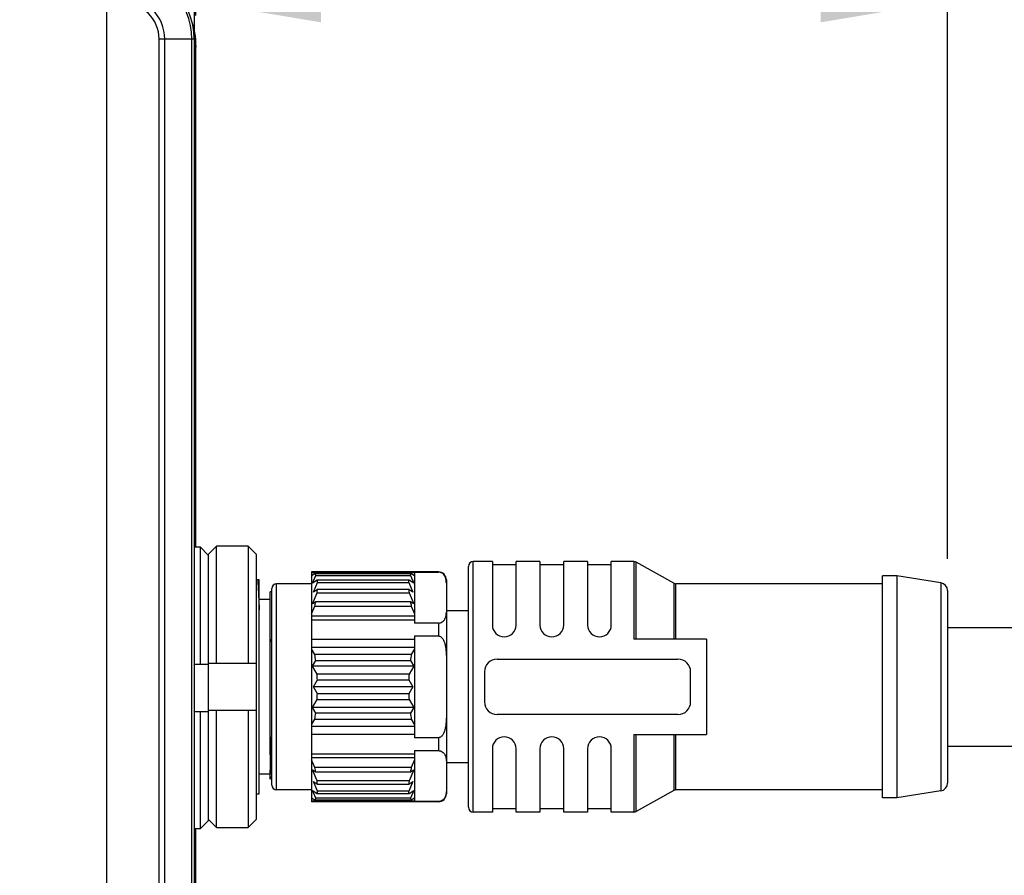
# Model space of a CAD drawing. Header units: millimetres. Extents: x 187 to 347, y -117 to 63.
# Tile 6 of 10: x 310 to 325, y -34 to -20. Entities that reach past the tile are written whole.
import ezdxf

# ---------------------------------------------------------------- set-up
doc = ezdxf.new("R2010")
doc.units = ezdxf.units.MM
doc.header["$LTSCALE"] = 46.255
doc.header["$PDMODE"] = 3
doc.header["$PDSIZE"] = 8
doc.layers.get('0').update_dxf_attribs({"linetype": 'CONTINUOUS'})
doc.layers.get('Defpoints').update_dxf_attribs({"linetype": 'CONTINUOUS'})
doc.layers.add('00_COMPONENTS', color=7, linetype='CONTINUOUS')
doc.layers.add('51__DRAFT_DIMS', color=7, linetype='CONTINUOUS')
doc.styles.get("Standard").update_dxf_attribs({"font": '兰亭黑 GBK.TTF', "height": 2.5})
doc.dimstyles.new('DIMSTYLE_1', dxfattribs={"dimtxt": 3, "dimasz": 2, "dimexe": 2.5, "dimexo": 0.5, "dimgap": 0.75, "dimtad": 1, "dimlfac": 4, "dimdsep": 46, "dimtxsty": 'STANDARD', "dimblk": '_FILLED', "dimblk1": '_FILLED', "dimblk2": '_FILLED', "dimcen": 0.09, "dimclrd": 8, "dimclre": 8, "dimclrt": 256, "dimazin": 2, "dimtp": 0.3, "dimtm": 0.3, "dimtfac": 1, "dimtofl": 0, "dimtmove": 0, "dimatfit": 3, "dimldrblk": '_FILLED', "dimfxl": 1, "dimtolj": 1, "dimarcsym": 0})

# ---------------------------------------------------------------- blocks, each defined once
blk = doc.blocks.new('_FILLED')
at = {"color": 0, "linetype": 'ByBlock'}
blk.add_solid([(0, 0), (-1, 0.1667), (-1, -0.1667)], dxfattribs=at)
blk = doc.blocks.new('*D13')
at = {"layer": '51__DRAFT_DIMS', "color": 8, "lineweight": -2}
for p, q in [((259.945, -37.758), (259.945, -8.249)), ((312.599, -20.273), (312.599, -8.249)), ((310.599, -10.749), (261.945, -10.749))]:
    blk.add_line(p, q, dxfattribs=at)
at = {"layer": 'Defpoints', "color": 0}
for p in [(259.945, -10.749), (312.599, -20.773), (259.945, -38.258)]:
    blk.add_point(p, dxfattribs=at)
at = {"layer": '51__DRAFT_DIMS', "color": 8, "linetype": 'ByBlock', "lineweight": -2, "xscale": 2, "yscale": 2, "zscale": 2, "rotation": 180}
blk.add_blockref('_FILLED', (259.945, -10.749), dxfattribs=at)
at = {"layer": '51__DRAFT_DIMS', "color": 8, "linetype": 'ByBlock', "lineweight": -2, "xscale": 2, "yscale": 2, "zscale": 2}
blk.add_blockref('_FILLED', (312.599, -10.749), dxfattribs=at)
at = {"layer": '51__DRAFT_DIMS', "insert": (286.233, -6.665), "char_height": 2.5, "attachment_point": 2, "line_spacing_factor": 0.9}
blk.add_mtext('\\A1;210.61', dxfattribs=at)
blk = doc.blocks.new('*D18')
at = {"layer": '51__DRAFT_DIMS', "color": 8, "lineweight": -2}
for p, q in [((269.945, -20.523), (269.945, -14.354)), ((311.195, -49.023), (311.195, -14.354)), ((271.945, -16.854), (309.195, -16.854))]:
    blk.add_line(p, q, dxfattribs=at)
at = {"layer": 'Defpoints', "color": 0}
for p in [(311.195, -16.854), (269.945, -21.023), (311.195, -49.523)]:
    blk.add_point(p, dxfattribs=at)
at = {"layer": '51__DRAFT_DIMS', "color": 8, "linetype": 'ByBlock', "lineweight": -2, "xscale": 2, "yscale": 2, "zscale": 2, "rotation": 180}
blk.add_blockref('_FILLED', (269.945, -16.854), dxfattribs=at)
at = {"layer": '51__DRAFT_DIMS', "color": 8, "linetype": 'ByBlock', "lineweight": -2, "xscale": 2, "yscale": 2, "zscale": 2}
blk.add_blockref('_FILLED', (311.195, -16.854), dxfattribs=at)
at = {"layer": '51__DRAFT_DIMS', "insert": (290.591, -12.77), "char_height": 2.5, "attachment_point": 2, "line_spacing_factor": 0.9}
blk.add_mtext('\\A1;165', dxfattribs=at)
blk = doc.blocks.new('*D21')
at = {"layer": '51__DRAFT_DIMS', "color": 8, "lineweight": -2}
for p, q in [((324.445, -28.842), (324.445, -17.547)), ((312.57, -19.797), (312.57, -22.547)), ((314.57, -20.047), (322.445, -20.047)), ((324.445, -20.047), (335.754, -20.047))]:
    blk.add_line(p, q, dxfattribs=at)
at = {"layer": 'Defpoints', "color": 0}
for p in [(312.57, -19.297), (324.445, -20.047), (324.445, -29.342)]:
    blk.add_point(p, dxfattribs=at)
at = {"layer": '51__DRAFT_DIMS', "color": 8, "linetype": 'ByBlock', "lineweight": -2, "xscale": 2, "yscale": 2, "zscale": 2, "rotation": 180}
blk.add_blockref('_FILLED', (312.57, -20.047), dxfattribs=at)
at = {"layer": '51__DRAFT_DIMS', "color": 8, "linetype": 'ByBlock', "lineweight": -2, "xscale": 2, "yscale": 2, "zscale": 2}
blk.add_blockref('_FILLED', (324.445, -20.047), dxfattribs=at)
at = {"layer": '51__DRAFT_DIMS', "insert": (328.067, -15.963), "char_height": 2.5, "attachment_point": 1, "line_spacing_factor": 0.9}
blk.add_mtext('\\A1;47.5', dxfattribs=at)

msp = doc.modelspace()

# ---------------------------------------------------------------- linework, layer by layer
at = {"layer": '00_COMPONENTS'}
for p, q in [((312.0187, -48.1475), (312.0187, -20.6475)), ((312.5704, -20.6475), (312.0187, -20.6475)), ((312.107, -48.1475), (312.107, -20.6475)), ((312.5338, -48.1475), (312.5338, -20.6475)), ((312.5704, -20.6475), (312.5704, -49.7725)), ((312.5704, -20.7721), (312.599, -20.7436)), ((312.599, -20.7435), (312.599, -20.7436)), ((312.599, -20.7436), (312.599, -20.7725)), ((312.599, -28.6572), (312.599, -20.7725)), ((312.5991, -20.7725), (312.599, -20.7725)), ((312.6704, -28.6572), (312.5704, -28.6572)), ((312.6704, -30.5007), (312.6704, -28.6572)), ((312.6704, -28.6572), (312.7876, -28.7761)), ((312.9204, -28.6415), (312.7954, -28.7684)), ((312.9204, -30.485), (312.9204, -28.6415)), ((313.4204, -28.6415), (312.9204, -28.6415)), ((313.4204, -28.6415), (313.4204, -30.485)), ((313.5454, -28.7684), (313.4204, -28.6415)), ((312.7876, -28.7761), (312.7954, -28.7841)), ((312.7876, -28.7761), (312.7954, -28.7841)), ((312.7954, -30.485), (312.7954, -28.7684)), ((313.5454, -28.7684), (313.5454, -32.9517)), ((316.8954, -32.76), (316.8954, -28.96)), ((316.9704, -32.835), (316.9704, -28.885)), ((317.2704, -28.885), (316.9704, -28.885)), ((317.2704, -28.885), (317.2704, -29.885)), ((317.6454, -28.935), (317.2704, -28.935)), ((317.6454, -29.885), (317.6454, -28.885)), ((318.0204, -28.885), (317.6454, -28.885)), ((318.0204, -28.885), (318.0204, -29.885)), ((318.3954, -28.935), (318.0204, -28.935)), ((318.3954, -29.885), (318.3954, -28.885)), ((318.7704, -28.885), (318.3954, -28.885)), ((318.7704, -28.885), (318.7704, -29.885)), ((319.1454, -28.935), (318.7704, -28.935)), ((319.1454, -29.885), (319.1454, -28.885)), ((319.5009, -28.885), (319.1454, -28.885)), ((319.5009, -28.885), (319.5009, -30.11)), ((319.5375, -30.11), (319.5375, -28.8946)), ((320.1284, -29.2254), (319.5375, -28.8946)), ((313.5954, -29.1725), (313.5454, -29.1725)), ((313.5954, -32.5475), (313.5954, -29.1725)), ((314.4204, -29.0475), (314.4204, -32.6725)), ((316.4204, -29.0475), (314.4204, -29.0475)), ((314.4204, -29.056), (316.0454, -29.056)), ((314.4727, -29.0764), (314.4204, -29.1095)), ((314.4347, -29.2254), (314.4868, -29.1022)), ((315.9932, -29.0764), (314.4727, -29.0764)), ((314.4868, -29.1022), (315.9791, -29.1022)), ((315.9791, -29.1022), (316.0311, -29.2254)), ((316.0454, -29.1095), (315.9932, -29.0764)), ((316.0454, -29.0513), (316.0454, -29.8541)), ((316.0454, -29.0513), (316.4204, -29.0513)), ((316.4204, -29.0475), (316.4204, -29.0513)), ((316.5454, -29.1725), (316.5454, -32.4948)), ((323.4204, -32.61), (323.4204, -29.11)), ((323.6454, -29.11), (323.4204, -29.11)), ((323.6454, -29.11), (323.6454, -32.61)), ((324.3397, -29.2185), (323.6454, -29.11)), ((313.7954, -32.41), (313.7954, -29.31)), ((313.8704, -32.485), (313.8704, -29.235)), ((314.4204, -29.235), (313.8704, -29.235)), ((314.5081, -29.179), (314.4347, -29.2254)), ((314.4492, -29.3663), (314.5124, -29.2168)), ((314.5124, -29.3262), (314.4492, -29.3663)), ((315.9578, -29.179), (314.5081, -29.179)), ((314.5124, -29.2168), (315.9535, -29.2168)), ((315.9535, -29.3262), (314.5124, -29.3262)), ((315.9535, -29.2168), (316.0167, -29.3663)), ((316.0167, -29.3663), (315.9535, -29.3262)), ((316.0311, -29.2254), (315.9578, -29.179)), ((320.1284, -29.2254), (320.1284, -30.11)), ((320.165, -30.11), (320.165, -29.235)), ((323.4204, -29.235), (320.165, -29.235)), ((324.3397, -29.2185), (324.3397, -32.5015)), ((313.7704, -29.485), (313.5954, -29.485)), ((313.7704, -31.6443), (313.7704, -29.36)), ((313.7954, -29.36), (313.7704, -29.36)), ((314.4347, -29.5504), (314.5081, -29.3769)), ((314.5081, -29.3769), (315.9578, -29.3769)), ((314.5098, -29.3596), (314.5097, -29.3603)), ((315.9578, -29.3769), (316.0311, -29.5504)), ((324.4454, -29.342), (324.4454, -32.378)), ((314.4204, -29.7093), (314.4727, -29.5857)), ((314.4868, -29.5174), (314.4347, -29.5504)), ((314.4727, -29.5857), (315.9932, -29.5857)), ((315.9791, -29.5174), (314.4868, -29.5174)), ((316.0311, -29.5504), (315.9791, -29.5174)), ((315.9932, -29.5857), (316.0454, -29.7093)), ((316.0454, -29.7435), (314.4204, -29.7435)), ((316.8954, -29.66), (316.5454, -29.66)), ((316.0454, -29.8061), (314.4204, -29.8061)), ((316.4204, -29.8541), (316.0454, -29.8541)), ((316.4204, -29.8541), (316.4204, -30.0572)), ((324.4454, -29.9225), (328.1954, -29.9225)), ((316.0454, -30.0572), (316.0454, -31.6628)), ((316.0454, -30.0572), (316.4204, -30.0572)), ((313.7954, -30.1192), (313.7704, -30.1192)), ((313.7704, -30.1431), (313.7954, -30.1214)), ((314.4204, -30.1099), (316.0454, -30.1099)), ((314.4204, -30.2352), (316.0454, -30.2352)), ((314.4727, -30.3507), (314.4204, -30.2602)), ((316.0454, -30.2602), (315.9932, -30.3507)), ((320.6454, -30.11), (319.5009, -30.11)), ((320.6454, -30.11), (320.6454, -31.61)), ((315.9932, -30.3507), (314.4727, -30.3507)), ((312.5704, -30.5007), (312.7954, -30.5007)), ((312.7954, -30.5007), (312.7954, -30.485)), ((312.7954, -30.485), (313.5454, -30.485)), ((312.7954, -31.2507), (312.7954, -30.5007)), ((314.4347, -30.535), (314.4868, -30.4448)), ((314.5081, -30.662), (314.4347, -30.535)), ((316.0311, -30.535), (314.4347, -30.535)), ((314.4868, -30.4448), (315.9791, -30.4448)), ((316.0311, -30.535), (315.9578, -30.662)), ((315.9791, -30.4448), (316.0311, -30.535)), ((317.3454, -30.4225), (320.1954, -30.4225)), ((315.9578, -30.662), (314.5081, -30.662)), ((317.1454, -30.6225), (317.1454, -31.0975)), ((320.3954, -31.0975), (320.3954, -30.6225)), ((314.4492, -30.86), (314.5124, -30.7506)), ((314.5124, -30.9695), (314.4492, -30.86)), ((316.0167, -30.86), (314.4492, -30.86)), ((314.5124, -30.7506), (315.9535, -30.7506)), ((315.9535, -30.7506), (316.0167, -30.86)), ((316.0167, -30.86), (315.9535, -30.9695)), ((315.9535, -30.9695), (314.5124, -30.9695)), ((314.4347, -31.185), (314.5081, -31.058)), ((314.4868, -31.2752), (314.4347, -31.185)), ((316.0311, -31.185), (314.4347, -31.185)), ((314.5081, -31.058), (315.9578, -31.058)), ((315.9578, -31.058), (316.0311, -31.185)), ((316.0311, -31.185), (315.9791, -31.2752)), ((312.5704, -31.2507), (312.7954, -31.2507)), ((312.6704, -33.0943), (312.6704, -31.2507)), ((313.5454, -31.235), (312.7954, -31.235)), ((312.7954, -32.9674), (312.7954, -31.2507)), ((312.9204, -33.0785), (312.9204, -31.235)), ((313.4204, -31.235), (313.4204, -33.0785)), ((315.9791, -31.2752), (314.4868, -31.2752)), ((320.1954, -31.2975), (317.3454, -31.2975)), ((314.4204, -31.4598), (314.4727, -31.3693)), ((316.0454, -31.4848), (314.4204, -31.4848)), ((314.4727, -31.3693), (315.9932, -31.3693)), ((315.9932, -31.3693), (316.0454, -31.4598)), ((313.7704, -31.6484), (313.7704, -31.6443)), ((313.7704, -31.6484), (313.7704, -32.235)), ((316.0454, -31.6101), (314.4204, -31.6101)), ((319.5009, -31.61), (319.5009, -32.835)), ((319.5009, -31.61), (320.6454, -31.61)), ((319.5375, -32.8254), (319.5375, -31.61)), ((320.1284, -31.61), (320.1284, -32.4946)), ((320.165, -32.485), (320.165, -31.61)), ((316.4204, -31.6628), (316.0454, -31.6628)), ((316.4204, -31.6628), (316.4204, -31.8659)), ((324.4454, -31.7975), (328.1954, -31.7975)), ((313.7707, -31.8246), (313.7707, -31.8225)), ((314.4204, -31.9139), (316.0454, -31.9139)), ((316.0454, -31.8659), (316.0454, -32.6687)), ((316.0454, -31.8659), (316.4204, -31.8659)), ((317.2704, -31.835), (317.2704, -32.835)), ((317.6454, -32.835), (317.6454, -31.835)), ((318.0204, -31.835), (318.0204, -32.835)), ((318.3954, -32.835), (318.3954, -31.835)), ((318.7704, -31.835), (318.7704, -32.835)), ((319.1454, -32.835), (319.1454, -31.835)), ((313.7704, -32.06), (313.7712, -32.06)), ((313.7712, -32.06), (313.7712, -32.0591)), ((314.4204, -31.9766), (316.0454, -31.9766)), ((314.4727, -32.1344), (314.4204, -32.0107)), ((316.0454, -32.0107), (315.9932, -32.1344)), ((316.8954, -32.06), (316.5454, -32.06)), ((313.7704, -32.235), (313.5954, -32.235)), ((313.7706, -32.3156), (313.7954, -32.2727)), ((313.7708, -32.2361), (313.7708, -32.2302)), ((314.5081, -32.3431), (314.4347, -32.1696)), ((314.4347, -32.1696), (314.4868, -32.2026)), ((315.9932, -32.1344), (314.4727, -32.1344)), ((314.4809, -32.1726), (314.4809, -32.1727)), ((314.4868, -32.2026), (315.9791, -32.2026)), ((316.0311, -32.1696), (315.9578, -32.3431)), ((315.9791, -32.2026), (316.0311, -32.1696)), ((314.5124, -32.5032), (314.4492, -32.3537)), ((314.4492, -32.3537), (314.5124, -32.3938)), ((315.9578, -32.3431), (314.5081, -32.3431)), ((314.5124, -32.3938), (315.9535, -32.3938)), ((315.9535, -32.3938), (316.0167, -32.3537)), ((316.0167, -32.3537), (315.9535, -32.5032)), ((313.5454, -32.5475), (313.5954, -32.5475)), ((314.4204, -32.485), (313.8704, -32.485)), ((314.4868, -32.6178), (314.4347, -32.4946)), ((314.4347, -32.4946), (314.5081, -32.5411)), ((314.5081, -32.5411), (315.9578, -32.5411)), ((315.9535, -32.5032), (314.5124, -32.5032)), ((315.9578, -32.5411), (316.0311, -32.4946)), ((316.0311, -32.4946), (315.9791, -32.6178)), ((316.5454, -32.4948), (316.5454, -32.5475)), ((320.1284, -32.4946), (319.5375, -32.8254)), ((323.4204, -32.485), (320.165, -32.485)), ((324.3397, -32.5015), (323.6454, -32.61)), ((314.4204, -32.6105), (314.4727, -32.6436)), ((316.0454, -32.664), (314.4204, -32.664)), ((316.4204, -32.6725), (314.4204, -32.6725)), ((314.4727, -32.6436), (315.9932, -32.6436)), ((315.9791, -32.6178), (314.4868, -32.6178)), ((315.9932, -32.6436), (316.0454, -32.6105)), ((316.4204, -32.6687), (316.0454, -32.6687)), ((316.4204, -32.6687), (316.4204, -32.6725)), ((323.6454, -32.61), (323.4204, -32.61)), ((317.2704, -32.835), (316.9704, -32.835)), ((317.6454, -32.785), (317.2704, -32.785)), ((318.0204, -32.835), (317.6454, -32.835)), ((318.3954, -32.785), (318.0204, -32.785)), ((318.7704, -32.835), (318.3954, -32.835)), ((319.1454, -32.785), (318.7704, -32.785)), ((319.5009, -32.835), (319.1454, -32.835)), ((312.7954, -32.9674), (312.6704, -33.0943)), ((312.7954, -32.9517), (312.8033, -32.9597)), ((312.7954, -32.9517), (312.8033, -32.9597)), ((312.8033, -32.9597), (312.9204, -33.0785)), ((313.4204, -33.0785), (313.5454, -32.9517)), ((312.5704, -33.0943), (312.6704, -33.0943)), ((312.599, -34.1572), (312.599, -33.0943)), ((312.9204, -33.0785), (313.4204, -33.0785))]:
    msp.add_line(p, q, dxfattribs=at)
msp.add_lwpolyline([(312.599, -20.7435), (312.599, -20.7328), (312.5987, -20.7181), (312.5983, -20.7034), (312.5977, -20.6886), (312.5968, -20.6739), (312.5958, -20.6591), (312.5946, -20.6444), (312.5932, -20.6296), (312.5916, -20.6149), (312.5898, -20.6002), (312.5878, -20.5855), (312.5856, -20.5708), (312.5832, -20.5562), (312.5806, -20.5416), (312.5779, -20.527), (312.5749, -20.5125), (312.5718, -20.498), (312.5684, -20.4836), (312.5649, -20.4692), (312.5612, -20.4549), (312.5573, -20.4407), (312.5532, -20.4264), (312.5489, -20.4123), (312.5445, -20.3982), (312.5399, -20.3842), (312.5375, -20.3773)], dxfattribs=at)
for centre, radius, start, end in [((311.4454, -20.6475), 1.125, 0, 90), ((311.4454, -20.6475), 1.0884, 0, 90), ((311.4454, -20.6475), 0.6616, 0, 90), ((311.4454, -20.6475), 0.5732, 0, 90), ((311.474, -20.7444), 1.125, 0.04167, 19.00606), ((316.9704, -28.96), 0.075, 90, 180), ((319.5009, -28.96), 0.075, 60.75118, 90), ((316.4204, -29.1725), 0.125, 0, 90), ((313.8704, -29.31), 0.075, 90, 180), ((313.376, -29.2551), 1.1386, 354.72952, 356.41587), ((317.1687, -29.2489), 1.2176, 183.64132, 186.03613), ((320.165, -29.16), 0.075, 240.75118, 270), ((324.3204, -29.342), 0.125, 0, 81.11934), ((313.2351, -29.2427), 1.28, 353.97891, 354.72616), ((312.2195, -29.0837), 2.3084, 347.43986, 349.16922), ((318.3142, -29.0696), 2.3777, 190.85598, 192.53494), ((317.4579, -29.885), 0.1875, 180, 0), ((318.2079, -29.885), 0.1875, 180, 0), ((318.9579, -29.885), 0.1875, 180, 0), ((311.537, -30.8395), 2.9761, 7.62147, 9.45312), ((318.9432, -30.8417), 2.9906, 170.5513, 172.3741), ((317.3454, -30.6225), 0.2, 90, 180), ((320.1954, -30.6225), 0.2, 0, 90), ((311.3561, -30.8592), 3.1581, 1.97157, 3.57981), ((319.1144, -30.8594), 3.1628, 176.42138, 178.02724), ((311.3515, -30.8606), 3.1627, 356.42136, 358.02726), ((319.1097, -30.8608), 3.1581, 181.97156, 183.57982), ((317.3454, -31.0975), 0.2, 180, 270), ((320.1954, -31.0975), 0.2, 270, 0), ((311.5229, -30.8784), 2.9904, 350.55125, 352.37416), ((318.9287, -30.8805), 2.9759, 187.62142, 189.45318), ((317.4579, -31.835), 0.1875, 0, 180), ((318.2079, -31.835), 0.1875, 0, 180), ((318.9579, -31.835), 0.1875, 0, 180), ((285.9172, -32.0921), 27.854, 359.71587, 0.06594), ((312.0736, -32.6674), 2.4576, 11.61564, 12.52628), ((312.2818, -32.6242), 2.2449, 10.82572, 11.60249), ((318.2465, -32.6364), 2.3086, 167.43991, 169.16917), ((313.8704, -32.41), 0.075, 180, 270), ((313.2972, -32.4711), 1.2176, 3.64133, 6.03612), ((317.1252, -32.4674), 1.174, 173.9194, 176.40315), ((324.3204, -32.378), 0.125, 278.88066, 0), ((316.4204, -32.5475), 0.125, 270, 0), ((320.165, -32.56), 0.075, 90, 119.24882), ((316.9704, -32.76), 0.075, 180, 270), ((319.5009, -32.76), 0.075, 270, 299.24882)]:
    msp.add_arc(centre, radius, start, end, dxfattribs=at)
for points, knots in [([(313.5717, -29.1725), (313.5763, -29.2412), (313.585, -29.3982), (313.5919, -29.5553), (313.5954, -29.6436)], [0, 0, 0, 0, 0.4379335, 1, 1, 1, 1]), ([(314.4727, -29.0764), (314.474, -29.0784), (314.4793, -29.0867), (314.4838, -29.0954), (314.4868, -29.1022)], [0, 0, 0, 0, 0.24047, 1, 1, 1, 1]), ([(315.9791, -29.1022), (315.9801, -29.0999), (315.9843, -29.091), (315.9891, -29.0824), (315.9932, -29.0764)], [0, 0, 0, 0, 0.2601387, 1, 1, 1, 1]), ([(316.5454, -29.2252), (316.5454, -29.2087), (316.5442, -29.1837), (316.5373, -29.1508), (316.5286, -29.1261), (316.5155, -29.1015), (316.4949, -29.0778), (316.4699, -29.0616), (316.4439, -29.053), (316.4285, -29.0513), (316.4204, -29.0513)], [0, 0, 0, 0, 0.2067941, 0.3117874, 0.419623, 0.5330368, 0.6586836, 0.8086299, 0.8991267, 1, 1, 1, 1]), ([(314.5081, -29.179), (314.5085, -29.182), (314.5103, -29.1945), (314.5116, -29.2072), (314.5124, -29.2168)], [0, 0, 0, 0, 0.2410994, 1, 1, 1, 1]), ([(315.9535, -29.2168), (315.9538, -29.2135), (315.9548, -29.2009), (315.9564, -29.1883), (315.9578, -29.179)], [0, 0, 0, 0, 0.258992, 1, 1, 1, 1]), ([(316.4204, -29.8541), (316.4285, -29.8541), (316.4439, -29.8525), (316.4699, -29.8438), (316.4949, -29.8276), (316.5155, -29.8039), (316.5286, -29.7793), (316.5373, -29.7547), (316.5443, -29.7218), (316.5454, -29.6967), (316.5454, -29.6802)], [0, 0, 0, 0, 0.1008997, 0.1914082, 0.3412946, 0.4668869, 0.5803469, 0.6882244, 0.7932136, 1, 1, 1, 1]), ([(316.4204, -30.0572), (316.4246, -30.0572), (316.4328, -30.0581), (316.4485, -30.0635), (316.4658, -30.0754), (316.4823, -30.0939), (316.4957, -30.1148), (316.5065, -30.1371), (316.5183, -30.168), (316.5289, -30.208), (316.5373, -30.2568), (316.5424, -30.306), (316.545, -30.3555), (316.5454, -30.3885), (316.5454, -30.405)], [0, 0, 0, 0, 0.0312615, 0.0625313, 0.1248965, 0.1873689, 0.2498711, 0.3123832, 0.3749003, 0.49989, 0.6249062, 0.7499337, 0.8749658, 1, 1, 1, 1]), ([(316.5454, -31.315), (316.5454, -31.3315), (316.545, -31.3645), (316.5424, -31.414), (316.5373, -31.4632), (316.5289, -31.5121), (316.5183, -31.552), (316.5065, -31.5829), (316.4957, -31.6052), (316.4823, -31.6261), (316.4658, -31.6447), (316.4486, -31.6566), (316.4328, -31.6619), (316.4246, -31.6628), (316.4204, -31.6628)], [0, 0, 0, 0, 0.1250342, 0.2500662, 0.3750935, 0.5001097, 0.6250997, 0.6876169, 0.7501292, 0.8126317, 0.8751053, 0.9374705, 0.96874, 1, 1, 1, 1]), ([(313.7954, -32.1657), (313.7929, -32.1361), (313.7883, -32.067), (313.7823, -31.9493), (313.7763, -31.8052), (313.7724, -31.7005), (313.7704, -31.6443)], [0, 0, 0, 0, 0.1708048, 0.3981852, 0.6769686, 1, 1, 1, 1]), ([(313.7707, -31.8225), (313.7706, -31.8086), (313.7705, -31.7506), (313.7705, -31.6926), (313.7704, -31.6484)], [0, 0, 0, 0, 0.2390367, 1, 1, 1, 1]), ([(313.7712, -32.0591), (313.7712, -32.0416), (313.7711, -31.9634), (313.7708, -31.8853), (313.7707, -31.8246)], [0, 0, 0, 0, 0.223609, 1, 1, 1, 1]), ([(316.4204, -31.8659), (316.4285, -31.8659), (316.4439, -31.8676), (316.4699, -31.8762), (316.4949, -31.8924), (316.5154, -31.9161), (316.5326, -31.948), (316.5436, -31.9897), (316.5454, -32.0233), (316.5454, -32.0398)], [0, 0, 0, 0, 0.1009569, 0.1915525, 0.3414899, 0.4670498, 0.5806618, 0.7930532, 1, 1, 1, 1]), ([(313.7706, -32.3156), (313.7706, -32.3157), (313.7706, -32.3149), (313.7705, -32.3145), (313.7705, -32.3127), (313.7705, -32.3107), (313.7705, -32.3079), (313.7704, -32.3029), (313.7705, -32.2951), (313.7705, -32.2839), (313.7706, -32.2702), (313.7707, -32.254), (313.7708, -32.2423), (313.7708, -32.2361)], [0, 0, 0, 0, 0.0030217, 0.0139229, 0.0327781, 0.0596282, 0.0945023, 0.1373949, 0.2471172, 0.3885488, 0.5614548, 0.7654636, 1, 1, 1, 1]), ([(314.5124, -32.5032), (314.5121, -32.5065), (314.511, -32.5192), (314.5095, -32.5318), (314.5081, -32.5411)], [0, 0, 0, 0, 0.2589921, 1, 1, 1, 1]), ([(315.9578, -32.5411), (315.9573, -32.538), (315.9555, -32.5255), (315.9542, -32.5128), (315.9535, -32.5032)], [0, 0, 0, 0, 0.2410993, 1, 1, 1, 1]), ([(316.5454, -32.4948), (316.5454, -32.5113), (316.5436, -32.5449), (316.5326, -32.5866), (316.5154, -32.6185), (316.4949, -32.6422), (316.4699, -32.6584), (316.4439, -32.667), (316.4285, -32.6687), (316.4204, -32.6687)], [0, 0, 0, 0, 0.2069438, 0.4193304, 0.532923, 0.6584981, 0.8084735, 0.8990636, 1, 1, 1, 1]), ([(314.4868, -32.6178), (314.4858, -32.6201), (314.4816, -32.629), (314.4767, -32.6376), (314.4727, -32.6436)], [0, 0, 0, 0, 0.2601393, 1, 1, 1, 1]), ([(315.9932, -32.6436), (315.9919, -32.6417), (315.9866, -32.6334), (315.9821, -32.6246), (315.9791, -32.6178)], [0, 0, 0, 0, 0.2404695, 1, 1, 1, 1])]:
    msp.add_open_spline(points, degree=3, knots=knots, dxfattribs=at)

# ---------------------------------------------------------------- dimensions: what is measured, and where the dimension line sits
at = {"layer": '51__DRAFT_DIMS', "color": 4}
dim = msp.add_linear_dim(base=(259.9454, -10.7487), p1=(312.599, -20.7725), p2=(259.9454, -38.2583), angle=180, dimstyle='DIMSTYLE_1', dxfattribs=at)
dim.commit()
dim.dimension.update_dxf_attribs({"geometry": '*D13', "text_midpoint": (286.2334, -10.7487), "dimtype": 160})
for base, p1, p2, picture, middle in [((311.1954, -16.8535), (269.9454, -21.0225), (311.1954, -49.5225), '*D18', (290.5909, -16.8535)), ((324.4454, -20.0467), (312.5704, -19.2967), (324.4454, -29.342), '*D21', (331.5358, -20.0467))]:
    dim = msp.add_linear_dim(base=base, p1=p1, p2=p2, dimstyle='DIMSTYLE_1', dxfattribs=at)
    dim.commit()
    dim.dimension.update_dxf_attribs({"geometry": picture, "text_midpoint": middle, "dimtype": 160})

doc.saveas('drawing.dxf')
